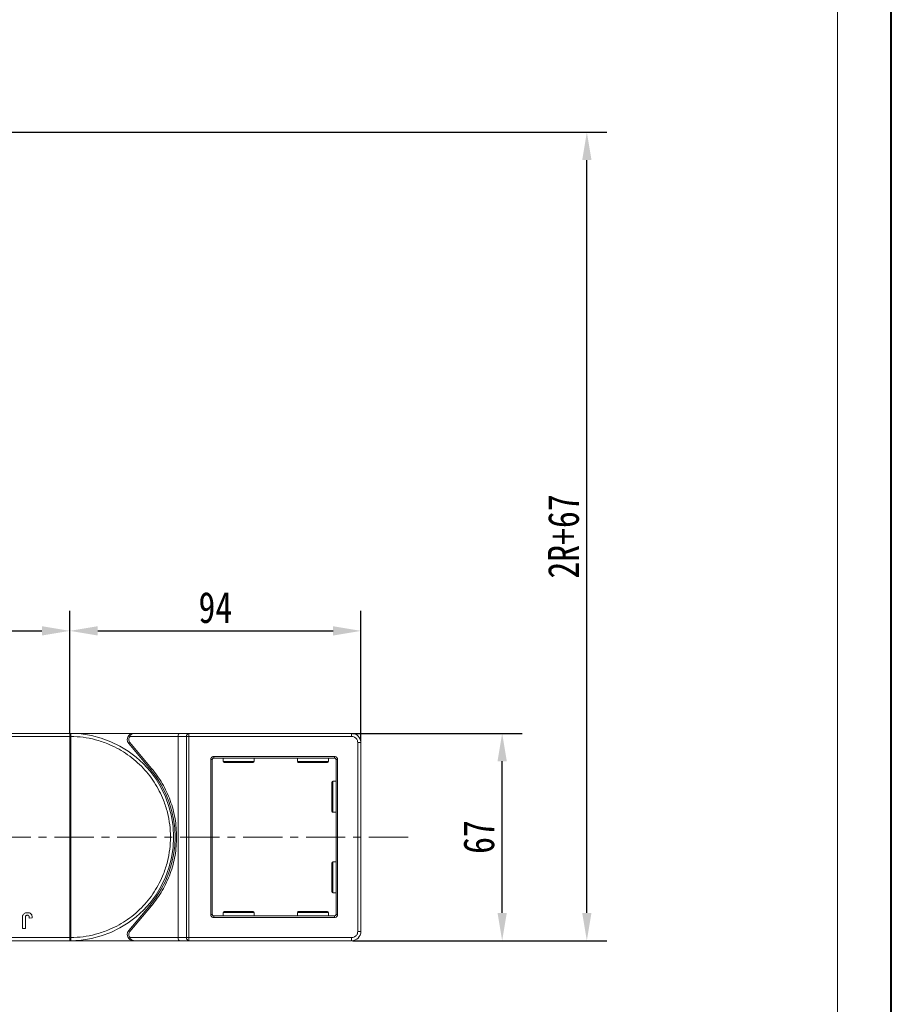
# Model space of a CAD drawing. Header units: millimetres. Extents: x 1678 to 3141, y 466 to 1499.
# Tile 72 of 81: x 2858 to 3139, y 862 to 1180. Entities that reach past the tile are written whole.
import ezdxf

# ---------------------------------------------------------------- set-up
doc = ezdxf.new("R2010")
doc.units = ezdxf.units.MM
doc.linetypes.add('CENTERX2', pattern=[20.32, 12.7, -2.54, 2.54, -2.54])
doc.styles.get("Standard").update_dxf_attribs({"font": '仿宋_GB2312.ttf', "width": 0.8})
doc.dimstyles.new('副本 ISO-45.1', dxfattribs={"dimtxt": 10, "dimasz": 9, "dimexe": 6.5, "dimexo": 0.625, "dimgap": 2.5, "dimtad": 1, "dimdsep": 46, "dimtxsty": 'Standard', "dimcen": 2.5, "dimadec": 0, "dimazin": 0, "dimtfac": 1, "dimtmove": 0, "dimatfit": 3, "dimfxl": 0, "dimarcsym": 0})

# ---------------------------------------------------------------- blocks, each defined once
blk = doc.blocks.new('*D2347')
at = {"color": 0, "lineweight": -2}
for p, q in [((2965.08, 949.92), (3019.96, 949.92)), ((3013.46, 891.92), (3013.46, 940.92)), ((2965.08, 882.92), (3019.96, 882.92))]:
    blk.add_line(p, q, dxfattribs=at)
at = {"color": 0, "lineweight": 9}
for points in [[(3011.96, 940.92), (3014.96, 940.92), (3013.46, 949.92)], [(3011.96, 891.92), (3014.96, 891.92), (3013.46, 882.92)]]:
    blk.add_solid(points, dxfattribs=at)
at = {"layer": 'Defpoints', "color": 0, "lineweight": 9}
for p in [(2964.45, 949.92), (3013.46, 949.92), (2964.45, 882.92)]:
    blk.add_point(p, dxfattribs=at)
at = {"color": 0, "lineweight": 9, "insert": (3005.96, 916.42), "char_height": 10, "attachment_point": 5, "rotation": 90}
blk.add_mtext('67', dxfattribs=at)
blk = doc.blocks.new('*D2348')
at = {"color": 0, "lineweight": -2}
for p, q in [((2543.32, 1144.12), (3047.31, 1144.12)), ((3040.81, 891.92), (3040.81, 1135.12)), ((2965.08, 882.92), (3047.31, 882.92))]:
    blk.add_line(p, q, dxfattribs=at)
at = {"color": 0, "lineweight": 9}
for points in [[(3039.31, 1135.12), (3042.31, 1135.12), (3040.81, 1144.12)], [(3039.31, 891.92), (3042.31, 891.92), (3040.81, 882.92)]]:
    blk.add_solid(points, dxfattribs=at)
at = {"layer": 'Defpoints', "color": 0, "lineweight": 9}
for p in [(2542.7, 1144.12), (3040.81, 1144.12), (2964.45, 882.92)]:
    blk.add_point(p, dxfattribs=at)
at = {"color": 0, "lineweight": 9, "insert": (3033.31, 1013.52), "char_height": 10, "attachment_point": 5, "rotation": 90}
blk.add_mtext('2R+67', dxfattribs=at)
blk = doc.blocks.new('*D2344')
at = {"color": 0, "lineweight": -2}
for p, q in [((2873.82, 950.04), (2873.82, 989.52)), ((2967.82, 947.54), (2967.82, 989.52)), ((2882.82, 983.02), (2958.82, 983.02))]:
    blk.add_line(p, q, dxfattribs=at)
at = {"color": 0, "lineweight": 9}
for points in [[(2882.82, 984.52), (2882.82, 981.52), (2873.82, 983.02)], [(2958.82, 984.52), (2958.82, 981.52), (2967.82, 983.02)]]:
    blk.add_solid(points, dxfattribs=at)
at = {"layer": 'Defpoints', "color": 0, "lineweight": 9}
for p in [(2967.82, 983.02), (2873.82, 949.42), (2967.82, 946.92)]:
    blk.add_point(p, dxfattribs=at)
at = {"color": 0, "lineweight": 9, "insert": (2920.82, 990.52), "char_height": 10, "attachment_point": 5}
blk.add_mtext('94', dxfattribs=at)
blk = doc.blocks.new('*D2345')
at = {"color": 0, "lineweight": -2}
for p, q in [((2806.82, 949.69), (2806.82, 989.52)), ((2873.82, 950.04), (2873.82, 989.52)), ((2815.82, 983.02), (2864.82, 983.02))]:
    blk.add_line(p, q, dxfattribs=at)
at = {"color": 0, "lineweight": 9}
for points in [[(2815.82, 984.52), (2815.82, 981.52), (2806.82, 983.02)], [(2864.82, 984.52), (2864.82, 981.52), (2873.82, 983.02)]]:
    blk.add_solid(points, dxfattribs=at)
at = {"layer": 'Defpoints', "color": 0, "lineweight": 9}
for p in [(2873.82, 983.02), (2806.82, 949.06), (2873.82, 949.42)]:
    blk.add_point(p, dxfattribs=at)
at = {"color": 0, "lineweight": 9, "insert": (2840.32, 990.52), "char_height": 10, "attachment_point": 5}
blk.add_mtext('67', dxfattribs=at)

msp = doc.modelspace()

# ---------------------------------------------------------------- linework, layer by layer
at = {"color": 7, "lineweight": 40}
msp.add_line((3139.148, 465.566), (3139.148, 1498.58), dxfattribs=at)
at = {"color": 7, "lineweight": 13}
msp.add_line((3121.757, 482.957), (3121.757, 1481.189), dxfattribs=at)
at = {"color": 7, "linetype": 'Continuous', "lineweight": 15}
for p, q in [((2825.113, 948.918), (2873.819, 948.918)), ((2873.819, 949.918), (2826.231, 949.918)), ((2894.382, 949.918), (2873.819, 949.918)), ((2873.819, 949.918), (2874.053, 949.917)), ((2873.819, 883.92), (2873.819, 948.916)), ((2873.819, 948.916), (2874.169, 948.916)), ((2874.169, 948.919), (2874.169, 948.916)), ((2874.169, 948.916), (2874.169, 883.92)), ((2893.264, 948.918), (2892.891, 949.251)), ((2893.264, 948.918), (2908.819, 948.918)), ((2909.279, 949.918), (2894.382, 949.918)), ((2908.819, 948.918), (2911.52, 948.918)), ((2908.819, 948.918), (2908.819, 883.918)), ((2912.279, 949.918), (2909.279, 949.918)), ((2911.52, 883.918), (2911.52, 948.918)), ((2911.52, 948.918), (2912.279, 948.918)), ((2912.279, 949.918), (2912.279, 948.918)), ((2964.819, 949.918), (2912.279, 949.918)), ((2912.279, 948.918), (2912.279, 883.918)), ((2912.279, 948.918), (2964.819, 948.918)), ((2964.819, 948.918), (2964.819, 949.918)), ((2893.233, 946.954), (2892.85, 946.632)), ((2892.85, 946.632), (2899.864, 938.273)), ((2900.247, 938.594), (2893.233, 946.954)), ((2966.819, 946.918), (2966.819, 885.918)), ((2967.819, 946.918), (2966.819, 946.918)), ((2967.819, 885.918), (2967.819, 946.918)), ((2920.319, 942.418), (2959.319, 942.418)), ((2920.319, 942.418), (2920.319, 941.918)), ((2959.319, 941.918), (2920.319, 941.918)), ((2923.319, 941.918), (2923.319, 940.818)), ((2933.319, 940.818), (2933.319, 941.918)), ((2947.319, 941.918), (2947.319, 940.818)), ((2957.319, 940.818), (2957.319, 941.918)), ((2959.319, 942.418), (2959.319, 941.918)), ((2899.864, 938.273), (2900.247, 938.594)), ((2919.319, 891.418), (2919.319, 941.418)), ((2919.319, 941.418), (2919.819, 941.418)), ((2919.819, 891.418), (2919.819, 941.418)), ((2923.319, 940.818), (2933.319, 940.818)), ((2947.319, 940.818), (2957.319, 940.818)), ((2959.819, 891.418), (2959.819, 941.418)), ((2959.819, 941.418), (2960.319, 941.418)), ((2960.319, 941.418), (2960.319, 891.418)), ((2959.819, 934.418), (2958.719, 934.418)), ((2958.719, 934.418), (2958.719, 924.418)), ((2958.719, 924.418), (2959.819, 924.418)), ((2959.819, 908.418), (2958.719, 908.418)), ((2958.719, 908.418), (2958.719, 898.418)), ((2958.719, 898.418), (2959.819, 898.418)), ((2899.864, 894.563), (2892.85, 886.203)), ((2893.233, 885.882), (2900.247, 894.242)), ((2899.864, 894.563), (2900.247, 894.242)), ((2919.319, 891.418), (2919.819, 891.418)), ((2920.319, 890.418), (2920.319, 890.918)), ((2920.319, 890.918), (2959.319, 890.918)), ((2923.319, 892.018), (2923.319, 890.918)), ((2933.319, 892.018), (2923.319, 892.018)), ((2933.319, 890.918), (2933.319, 892.018)), ((2947.319, 892.018), (2947.319, 890.918)), ((2957.319, 892.018), (2947.319, 892.018)), ((2957.319, 890.918), (2957.319, 892.018)), ((2959.319, 890.418), (2959.319, 890.918)), ((2960.319, 891.418), (2959.819, 891.418)), ((2858.486, 886.918), (2858.486, 890.07)), ((2859.447, 890.154), (2859.447, 886.918)), ((2860.729, 890.251), (2861.691, 890.315)), ((2959.319, 890.418), (2920.319, 890.418)), ((2859.447, 886.918), (2858.486, 886.918)), ((2892.85, 886.203), (2893.233, 885.882)), ((2967.819, 885.918), (2966.819, 885.918)), ((2873.819, 883.918), (2823.129, 883.918)), ((2824.247, 882.918), (2873.819, 882.918)), ((2874.169, 883.92), (2873.819, 883.92)), ((2874.053, 882.919), (2873.819, 882.918)), ((2873.819, 882.918), (2894.382, 882.918)), ((2874.169, 883.92), (2874.169, 883.917)), ((2893.264, 883.918), (2892.891, 883.585)), ((2908.819, 883.918), (2893.264, 883.918)), ((2894.382, 882.918), (2909.279, 882.918)), ((2911.52, 883.918), (2908.819, 883.918)), ((2909.279, 882.918), (2912.279, 882.918)), ((2912.279, 883.918), (2911.52, 883.918)), ((2964.819, 883.918), (2912.279, 883.918)), ((2912.279, 882.918), (2912.279, 883.918)), ((2912.279, 882.918), (2964.819, 882.918)), ((2964.819, 882.918), (2964.819, 883.918))]:
    msp.add_line(p, q, dxfattribs=at)
at = {"color": 1, "linetype": 'CENTERX2', "lineweight": 13}
msp.add_line((2983.117, 916.418), (2277.306, 916.418), dxfattribs=at)
at = {"color": 7, "linetype": 'Continuous', "lineweight": 15}
for centre, radius, start, end in [((2874.056, 949.622), 0.295, 90.53836, 143.36012), ((2874.081, 918.735), 30.184, 89.8339, 90.49831), ((2873.819, 916.418), 33.5, 270.40019, 89.59981), ((2894.382, 947.918), 2, 138.18969, 220), ((2912.418, 949.024), 0.905, 98.86498, 186.71937), ((2964.819, 946.918), 3, 0, 90), ((2920.319, 941.418), 0.5, 90, 180), ((2959.319, 941.418), 0.5, 0, 90), ((2923.619, 940.818), 0.3, 180, 270), ((2933.019, 940.818), 0.3, 270, 0), ((2947.619, 940.818), 0.3, 180, 270), ((2957.019, 940.818), 0.3, 270, 0), ((2873.819, 916.418), 34, 320, 40), ((2958.719, 934.118), 0.3, 90, 180), ((2958.719, 924.718), 0.3, 180, 270), ((2958.719, 908.118), 0.3, 90, 180), ((2958.719, 898.718), 0.3, 180, 270), ((2920.319, 891.418), 0.5, 180, 270), ((2923.619, 892.018), 0.3, 90, 180), ((2933.019, 892.018), 0.3, 0, 90), ((2947.619, 892.018), 0.3, 90, 180), ((2957.019, 892.018), 0.3, 0, 90), ((2959.319, 891.418), 0.5, 270, 0), ((2894.382, 884.918), 2, 140, 221.81031), ((2964.819, 885.918), 3, 270, 0), ((2874.081, 914.1), 30.184, 269.50169, 270.1661), ((2874.056, 883.214), 0.295, 216.63988, 269.46164), ((2912.418, 883.812), 0.905, 173.28063, 261.13502)]:
    msp.add_arc(centre, radius, start, end, dxfattribs=at)
for centre, start_param, end_param in [((2909.279, 948.918), 0, 1.5707963), ((2909.279, 883.918), 1.5707963, 3.1415927)]:
    msp.add_ellipse(centre, major_axis=(0, 1), ratio=0.4599349, start_param=start_param, end_param=end_param, dxfattribs=at)
for points in [[(2873.819, 949.798), (2873.819, 949.833), (2873.819, 949.902), (2873.819, 949.913), (2873.819, 949.918)], [(2873.819, 882.918), (2873.819, 882.923), (2873.819, 882.934), (2873.819, 883.003), (2873.819, 883.038)]]:
    msp.add_open_spline(points, degree=3, dxfattribs=at)
for points, knots in [([(2873.819, 948.918), (2873.819, 949.03), (2873.819, 949.255), (2873.819, 949.554), (2873.819, 949.722), (2873.819, 949.788), (2873.819, 949.798)], [0, 0, 0, 0, 0.3133566, 0.6267132, 0.9400698, 1, 1, 1, 1]), ([(2873.819, 948.916), (2873.819, 948.916), (2873.819, 948.917), (2873.819, 948.917), (2873.819, 948.918), (2873.819, 948.918)], [0, 0, 0, 0, 0.3846661, 0.6923333, 1, 1, 1, 1]), ([(2874.053, 949.917), (2874.07, 949.914), (2874.107, 949.908), (2874.136, 949.854), (2874.155, 949.761), (2874.167, 949.614), (2874.169, 949.419), (2874.17, 949.174), (2874.169, 949.009), (2874.169, 948.919)], [0, 0, 0, 0, 0.1119973, 0.2448439, 0.3691679, 0.5008987, 0.6875333, 0.8281382, 1, 1, 1, 1]), ([(2874.169, 948.916), (2875.482, 948.856), (2878.148, 948.734), (2882.137, 947.92), (2885.78, 946.714), (2889.016, 945.208), (2891.841, 943.53), (2894.502, 941.561), (2897.781, 938.569), (2900.569, 935.105), (2902.771, 931.304), (2904.241, 928.052), (2905.415, 924.396), (2906.157, 920.398), (2906.398, 916.418), (2906.157, 912.437), (2905.415, 908.44), (2904.241, 904.784), (2902.772, 901.532), (2901.123, 898.688), (2899.183, 896.006), (2896.227, 892.696), (2892.793, 889.87), (2889.016, 887.628), (2885.78, 886.121), (2882.136, 884.916), (2878.147, 884.102), (2875.482, 883.98), (2874.169, 883.92)], [0, 0, 0, 0, 0.038862, 0.078912, 0.1200677, 0.1522272, 0.1843815, 0.2172151, 0.2500433, 0.3156185, 0.347778, 0.3799323, 0.4210926, 0.4611415, 0.5, 0.5388632, 0.578912, 0.6200677, 0.6522272, 0.6843815, 0.7172151, 0.7500433, 0.8156185, 0.847778, 0.8799323, 0.9210926, 0.9611404, 1, 1, 1, 1]), ([(2893.233, 946.954), (2893.135, 947.097), (2892.933, 947.394), (2892.851, 947.942), (2892.95, 948.487), (2893.162, 948.778), (2893.264, 948.918)], [0, 0, 0, 0, 0.2418638, 0.5, 0.7581362, 1, 1, 1, 1]), ([(2892.891, 949.251), (2892.986, 949.345), (2893.195, 949.552), (2893.694, 949.839), (2894.112, 949.887), (2894.382, 949.918)], [0, 0, 0, 0, 0.2270634, 0.5015869, 1, 1, 1, 1]), ([(2894.382, 949.918), (2894.276, 949.905), (2894.064, 949.879), (2893.754, 949.667), (2893.475, 949.341), (2893.332, 949.053), (2893.264, 948.918)], [0, 0, 0, 0, 0.2515188, 0.5017844, 0.7656323, 1, 1, 1, 1]), ([(2964.819, 948.918), (2965.07, 948.891), (2965.459, 948.85), (2965.925, 948.6), (2966.243, 948.342), (2966.502, 948.024), (2966.751, 947.558), (2966.792, 947.169), (2966.819, 946.918)], [0, 0, 0, 0, 0.2394429, 0.3698071, 0.5000001, 0.6303641, 0.7605571, 1, 1, 1, 1]), ([(2919.319, 941.418), (2919.332, 941.544), (2919.353, 941.738), (2919.477, 941.971), (2919.607, 942.13), (2919.766, 942.259), (2919.999, 942.384), (2920.193, 942.404), (2920.319, 942.418)], [0, 0, 0, 0, 0.239443, 0.3695502, 0.4999998, 0.6301073, 0.760557, 1, 1, 1, 1]), ([(2959.319, 942.418), (2959.445, 942.404), (2959.639, 942.384), (2959.872, 942.259), (2960.031, 942.13), (2960.16, 941.971), (2960.285, 941.738), (2960.305, 941.544), (2960.319, 941.418)], [0, 0, 0, 0, 0.23944295, 0.36955024, 0.49999985, 0.63010729, 0.76055705, 1, 1, 1, 1]), ([(2908.319, 916.418), (2908.22, 918.41), (2908.02, 922.426), (2906.383, 928.27), (2903.88, 933.8), (2901.452, 937.004), (2900.247, 938.594)], [0, 0, 0, 0, 0.2480864, 0.5, 0.7519136, 1, 1, 1, 1]), ([(2923.619, 940.518), (2923.682, 940.518), (2923.778, 940.518), (2924.364, 940.518), (2924.971, 940.518), (2925.724, 940.518), (2926.818, 940.518), (2928.319, 940.518), (2929.82, 940.518), (2930.914, 940.518), (2931.667, 940.518), (2932.273, 940.518), (2932.859, 940.518), (2932.956, 940.518), (2933.019, 940.518)], [0, 0, 0, 0, 0.1197284, 0.1841803, 0.25, 0.3158197, 0.3802716, 0.5, 0.6197284, 0.6841803, 0.75, 0.8158197, 0.8802716, 1, 1, 1, 1]), ([(2947.619, 940.518), (2947.682, 940.518), (2947.778, 940.518), (2948.364, 940.518), (2948.971, 940.518), (2949.724, 940.518), (2950.818, 940.518), (2952.319, 940.518), (2953.82, 940.518), (2954.914, 940.518), (2955.667, 940.518), (2956.273, 940.518), (2956.859, 940.518), (2956.956, 940.518), (2957.019, 940.518)], [0, 0, 0, 0, 0.1197284, 0.1841803, 0.25, 0.3158197, 0.3802716, 0.5, 0.6197284, 0.6841803, 0.75, 0.8158197, 0.8802716, 1, 1, 1, 1]), ([(2958.419, 934.118), (2958.419, 934.055), (2958.419, 933.959), (2958.419, 933.372), (2958.419, 932.766), (2958.419, 932.013), (2958.419, 930.919), (2958.419, 930.009), (2958.419, 929.418)], [0, 0, 0, 0, 0.2394568, 0.3683607, 0.5, 0.6316393, 0.7605432, 1, 1, 1, 1]), ([(2958.419, 929.418), (2958.419, 928.827), (2958.419, 927.917), (2958.419, 926.823), (2958.419, 926.07), (2958.419, 925.463), (2958.419, 924.877), (2958.419, 924.781), (2958.419, 924.718)], [0, 0, 0, 0, 0.2394568, 0.3683607, 0.5, 0.6316393, 0.7605432, 1, 1, 1, 1]), ([(2900.247, 894.242), (2901.452, 895.832), (2903.88, 899.036), (2906.383, 904.565), (2908.02, 910.41), (2908.22, 914.426), (2908.319, 916.418)], [0, 0, 0, 0, 0.2480864, 0.5, 0.7519136, 1, 1, 1, 1]), ([(2958.419, 908.118), (2958.419, 908.055), (2958.419, 907.959), (2958.419, 907.372), (2958.419, 906.766), (2958.419, 906.013), (2958.419, 904.919), (2958.419, 904.009), (2958.419, 903.418)], [0, 0, 0, 0, 0.2394568, 0.3683607, 0.5, 0.6316393, 0.7605432, 1, 1, 1, 1]), ([(2958.419, 903.418), (2958.419, 902.827), (2958.419, 901.917), (2958.419, 900.823), (2958.419, 900.07), (2958.419, 899.463), (2958.419, 898.877), (2958.419, 898.781), (2958.419, 898.718)], [0, 0, 0, 0, 0.2394568, 0.3683607, 0.5, 0.6316393, 0.7605432, 1, 1, 1, 1]), ([(2858.486, 890.07), (2858.486, 890.137), (2858.488, 890.27), (2858.496, 890.45), (2858.51, 890.609), (2858.531, 890.747), (2858.554, 890.885), (2858.581, 890.975), (2858.595, 891.02)], [0, 0, 0, 0, 0.2082698, 0.416707, 0.5614806, 0.7065734, 0.8528245, 1, 1, 1, 1]), ([(2858.595, 891.02), (2858.649, 891.145), (2858.757, 891.394), (2859.061, 891.697), (2859.526, 891.945), (2859.912, 891.968), (2860.146, 891.982)], [0, 0, 0, 0, 0.2064605, 0.4135145, 0.6452106, 1, 1, 1, 1]), ([(2859.447, 890.154), (2859.45, 890.288), (2859.455, 890.518), (2859.504, 890.797), (2859.594, 890.977), (2859.712, 891.073), (2859.879, 891.139), (2860.006, 891.145), (2860.084, 891.149)], [0, 0, 0, 0, 0.29202728, 0.5048541, 0.61390458, 0.72368495, 0.82981647, 1, 1, 1, 1]), ([(2860.084, 891.149), (2860.125, 891.147), (2860.209, 891.144), (2860.32, 891.112), (2860.414, 891.067), (2860.486, 891.012), (2860.549, 890.947), (2860.582, 890.898), (2860.599, 890.873)], [0, 0, 0, 0, 0.202387, 0.4109073, 0.5578292, 0.7094718, 0.8532239, 1, 1, 1, 1]), ([(2860.146, 891.982), (2860.28, 891.976), (2860.584, 891.964), (2861.036, 891.802), (2861.395, 891.477), (2861.649, 890.969), (2861.674, 890.573), (2861.691, 890.315)], [0, 0, 0, 0, 0.1552919, 0.3531453, 0.543243, 0.704067, 1, 1, 1, 1]), ([(2860.599, 890.873), (2860.618, 890.836), (2860.656, 890.761), (2860.684, 890.647), (2860.703, 890.542), (2860.716, 890.446), (2860.724, 890.349), (2860.728, 890.284), (2860.729, 890.251)], [0, 0, 0, 0, 0.1938055, 0.3931273, 0.5440688, 0.6954121, 0.8476129, 1, 1, 1, 1]), ([(2920.319, 890.418), (2920.193, 890.431), (2919.999, 890.452), (2919.766, 890.577), (2919.607, 890.706), (2919.478, 890.865), (2919.353, 891.098), (2919.332, 891.292), (2919.319, 891.418)], [0, 0, 0, 0, 0.239443, 0.3695502, 0.4999998, 0.6301073, 0.760557, 1, 1, 1, 1]), ([(2933.019, 892.318), (2932.956, 892.318), (2932.859, 892.318), (2932.273, 892.318), (2931.667, 892.318), (2930.914, 892.318), (2929.82, 892.318), (2928.319, 892.318), (2926.818, 892.318), (2925.724, 892.318), (2924.971, 892.318), (2924.364, 892.318), (2923.778, 892.318), (2923.682, 892.318), (2923.619, 892.318)], [0, 0, 0, 0, 0.1197284, 0.1841803, 0.25, 0.3158197, 0.3802716, 0.5, 0.6197284, 0.6841803, 0.75, 0.8158197, 0.8802716, 1, 1, 1, 1]), ([(2957.019, 892.318), (2956.956, 892.318), (2956.859, 892.318), (2956.273, 892.318), (2955.667, 892.318), (2954.914, 892.318), (2953.82, 892.318), (2952.319, 892.318), (2950.818, 892.318), (2949.724, 892.318), (2948.971, 892.318), (2948.364, 892.318), (2947.778, 892.318), (2947.682, 892.318), (2947.619, 892.318)], [0, 0, 0, 0, 0.1197284, 0.1841803, 0.25, 0.3158197, 0.3802716, 0.5, 0.6197284, 0.6841803, 0.75, 0.8158197, 0.8802716, 1, 1, 1, 1]), ([(2960.319, 891.418), (2960.305, 891.292), (2960.285, 891.098), (2960.16, 890.865), (2960.031, 890.706), (2959.872, 890.577), (2959.639, 890.452), (2959.445, 890.431), (2959.319, 890.418)], [0, 0, 0, 0, 0.239443, 0.3695502, 0.4999998, 0.6301073, 0.760557, 1, 1, 1, 1]), ([(2893.264, 883.918), (2893.162, 884.058), (2892.95, 884.348), (2892.851, 884.894), (2892.933, 885.442), (2893.135, 885.739), (2893.233, 885.882)], [0, 0, 0, 0, 0.2418638, 0.5, 0.7581362, 1, 1, 1, 1]), ([(2966.819, 885.918), (2966.792, 885.666), (2966.75, 885.278), (2966.501, 884.812), (2966.243, 884.494), (2965.925, 884.235), (2965.459, 883.986), (2965.07, 883.945), (2964.819, 883.918)], [0, 0, 0, 0, 0.2394429, 0.3698071, 0.5000001, 0.6303641, 0.7605571, 1, 1, 1, 1]), ([(2873.819, 883.918), (2873.819, 883.918), (2873.819, 883.919), (2873.819, 883.919), (2873.819, 883.92), (2873.819, 883.92)], [0, 0, 0, 0, 0.38469928, 0.69234964, 1, 1, 1, 1]), ([(2873.819, 883.038), (2873.819, 883.101), (2873.819, 883.227), (2873.819, 883.521), (2873.819, 883.763), (2873.819, 883.896), (2873.819, 883.918)], [0, 0, 0, 0, 0.3133347, 0.6266911, 0.9400476, 1, 1, 1, 1]), ([(2874.169, 883.917), (2874.169, 883.826), (2874.17, 883.662), (2874.169, 883.417), (2874.167, 883.221), (2874.155, 883.074), (2874.136, 882.981), (2874.106, 882.928), (2874.07, 882.922), (2874.053, 882.919)], [0, 0, 0, 0, 0.172016, 0.3127556, 0.4995985, 0.630391, 0.7580256, 0.8892284, 1, 1, 1, 1]), ([(2894.382, 882.918), (2894.112, 882.949), (2893.694, 882.996), (2893.195, 883.284), (2892.986, 883.491), (2892.891, 883.585)], [0, 0, 0, 0, 0.49841293, 0.77292805, 1, 1, 1, 1]), ([(2893.264, 883.918), (2893.332, 883.783), (2893.475, 883.495), (2893.755, 883.169), (2894.064, 882.957), (2894.276, 882.931), (2894.382, 882.918)], [0, 0, 0, 0, 0.2343503, 0.4981953, 0.748869, 1, 1, 1, 1])]:
    msp.add_open_spline(points, degree=3, knots=knots, dxfattribs=at)

# ---------------------------------------------------------------- dimensions: what is measured, and where the dimension line sits
at = {"color": 5, "lineweight": 9}
dim = msp.add_linear_dim(base=(3040.808, 1144.118), p1=(2964.454, 882.918), p2=(2542.695, 1144.118), angle=90, text='2R+67', dimstyle='副本 ISO-45.1', dxfattribs=at)
dim.commit()
dim.dimension.update_dxf_attribs({"geometry": '*D2348', "text_midpoint": (3033.308, 1013.518)})
for base, p1, p2, picture, middle in [((2873.819, 983.017), (2806.819, 949.063), (2873.819, 949.418), '*D2345', (2840.319, 990.517)), ((2967.819, 983.017), (2873.819, 949.418), (2967.819, 946.918), '*D2344', (2920.819, 990.517))]:
    dim = msp.add_linear_dim(base=base, p1=p1, p2=p2, dimstyle='副本 ISO-45.1', dxfattribs=at)
    dim.commit()
    dim.dimension.update_dxf_attribs({"geometry": picture, "text_midpoint": middle})
dim = msp.add_linear_dim(base=(3013.46, 949.918), p1=(2964.454, 882.918), p2=(2964.454, 949.918), angle=90, dimstyle='副本 ISO-45.1', dxfattribs=at)
dim.commit()
dim.dimension.update_dxf_attribs({"geometry": '*D2347', "text_midpoint": (3005.96, 916.418)})

doc.saveas('drawing.dxf')
